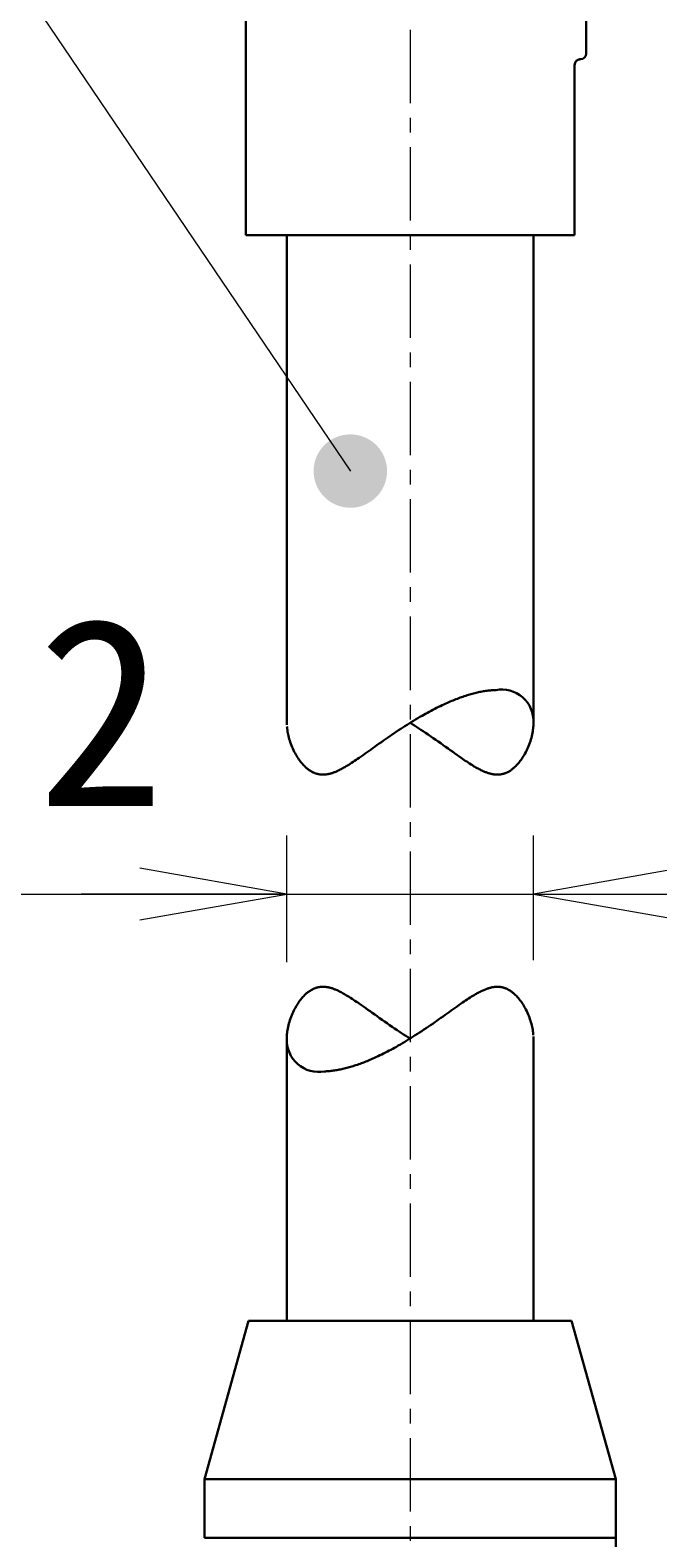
# Model space of a CAD drawing. Header units: millimetres. Extents: x 0 to 422, y 0 to 298.
# Tile 39 of 46: x 155 to 166, y 156 to 182. Entities that reach past the tile are written whole.
import ezdxf

# ---------------------------------------------------------------- set-up
doc = ezdxf.new("R2010")
doc.units = ezdxf.units.MM
doc.linetypes.add('CENTER', pattern=[2, 1.25, -0.25, 0.25, -0.25])
doc.styles.add('ｍｓ ｐゴシック', font='msgothic.ttc')
doc.dimstyles.get("Standard").update_dxf_attribs({"dimtxt": 0.18, "dimasz": 0.18, "dimexe": 0.18, "dimexo": 0.0625, "dimgap": 0.09, "dimtad": 0, "dimtih": 1, "dimtoh": 1, "dimdec": 4, "dimzin": 0, "dimdsep": 46, "dimcen": 0.09, "dimadec": 0, "dimazin": 0, "dimtfac": 1, "dimtdec": 4, "dimtofl": 0, "dimtmove": 0, "dimatfit": 3, "dimfxl": 1, "dimtolj": 1, "dimtzin": 0, "dimarcsym": 0})

# ---------------------------------------------------------------- blocks, each defined once
blk = doc.blocks.new('*D8')
at = {"color": 7, "linetype": 'Continuous', "lineweight": 9, "transparency": 16777216}
for p, q in [((221.327, 180.551), (221.327, 123.373)), ((219.827, 158.031), (215.827, 159.102)), ((221.327, 145.873), (221.327, 149.373)), ((208.957, 145.873), (222.327, 145.873)), ((208.957, 125.873), (222.327, 125.873)), ((221.327, 125.873), (221.327, 122.373))]:
    blk.add_line(p, q, dxfattribs=at)
for points in [[(219.827, 180.475), (218.288, 180.811), (216.712, 180.811), (215.173, 180.475)], [(215.173, 173.12), (216.712, 172.784), (218.288, 172.784), (219.827, 173.12)]]:
    blk.add_lwpolyline(points, dxfattribs=at)
blk.add_lwpolyline([(217.827, 159.841), (217.497, 159.798), (217.19, 159.671), (216.926, 159.468), (216.723, 159.204), (216.596, 158.896), (216.552, 158.566), (216.596, 158.236), (216.723, 157.929), (216.926, 157.665), (217.19, 157.462), (217.497, 157.335), (217.827, 157.291), (218.157, 157.335), (218.465, 157.462), (218.729, 157.665), (218.932, 157.929), (219.059, 158.236), (219.102, 158.566), (219.059, 158.896), (218.932, 159.204), (218.729, 159.468), (218.465, 159.671), (218.157, 159.798)], close=True, dxfattribs=at)
at = {"color": 7, "linetype": 'Continuous', "lineweight": 20, "transparency": 16777216}
for points in [[(220.887, 148.373, 0), (221.327, 145.873, 0), (221.768, 148.373, 0)], [(221.768, 123.373, 0), (221.327, 125.873, 0), (220.887, 123.373, 0)]]:
    blk.add_polyline3d(points, dxfattribs=at)
at = {"color": 7, "linetype": 'Continuous', "lineweight": 9, "transparency": 16777216, "style": 'ｍｓ ｐゴシック'}
for s, height, width, p in [('0.021', 1.6005, 1.000264, (219.827, 175.207)), ('0', 1.601, 0.99968, (217.172, 175.384)), ('−', 1.598, 1.000906, (219.826, 173.42)), ('h7', 3.2019, 0.999712, (219.827, 166.249)), ('20', 3.201, 1.00009, (219.826, 160.741))]:
    blk.add_text(s, height=height, rotation=90, dxfattribs=dict(at, width=width)).set_placement(p)
blk = doc.blocks.new('*D9')
at = {"color": 7, "linetype": 'Continuous', "lineweight": 9, "transparency": 16777216}
for p, q in [((230.077, 180.336), (230.077, 115.373)), ((228.577, 157.588), (224.577, 158.66)), ((230.077, 153.873), (230.077, 157.373)), ((202.877, 153.873), (231.077, 153.873)), ((202.877, 117.873), (231.077, 117.873)), ((230.077, 117.873), (230.077, 114.373))]:
    blk.add_line(p, q, dxfattribs=at)
for points in [[(228.577, 180.26), (227.037, 180.582), (225.463, 180.582), (223.923, 180.26)], [(223.923, 172.587), (225.463, 172.264), (227.037, 172.264), (228.577, 172.587)]]:
    blk.add_lwpolyline(points, dxfattribs=at)
blk.add_lwpolyline([(226.577, 159.399), (226.247, 159.356), (225.94, 159.228), (225.676, 159.026), (225.473, 158.762), (225.346, 158.454), (225.302, 158.124), (225.346, 157.794), (225.473, 157.486), (225.676, 157.222), (225.94, 157.02), (226.247, 156.892), (226.577, 156.849), (226.907, 156.892), (227.215, 157.02), (227.479, 157.222), (227.682, 157.486), (227.809, 157.794), (227.852, 158.124), (227.809, 158.454), (227.682, 158.762), (227.479, 159.026), (227.215, 159.228), (226.907, 159.356)], close=True, dxfattribs=at)
at = {"color": 7, "linetype": 'Continuous', "lineweight": 20, "transparency": 16777216}
for points in [[(229.637, 156.373, 0), (230.077, 153.873, 0), (230.518, 156.373, 0)], [(230.518, 115.373, 0), (230.077, 117.873, 0), (229.637, 115.373, 0)]]:
    blk.add_polyline3d(points, dxfattribs=at)
at = {"color": 7, "linetype": 'Continuous', "lineweight": 9, "transparency": 16777216, "style": 'ｍｓ ｐゴシック'}
for s, height, width, p in [('0.025', 1.6016, 0.999502, (228.578, 174.833)), ('0', 1.601, 0.99968, (225.922, 174.851)), ('−', 1.598, 1.000906, (228.576, 172.887)), ('h7', 3.2019, 0.999712, (228.577, 165.715)), ('36', 3.201, 1.000554, (228.578, 160.254))]:
    blk.add_text(s, height=height, rotation=90, dxfattribs=dict(at, width=width)).set_placement(p)
blk = doc.blocks.new('*D10')
at = {"color": 7, "linetype": 'Continuous', "lineweight": 9, "transparency": 16777216}
for p, q in [((212.577, 180.322), (212.577, 128.373)), ((211.077, 157.638), (207.077, 158.71)), ((212.577, 140.873), (212.577, 144.373)), ((208.957, 140.873), (213.577, 140.873)), ((208.957, 130.873), (213.577, 130.873)), ((212.577, 130.873), (212.577, 127.373))]:
    blk.add_line(p, q, dxfattribs=at)
for points in [[(211.077, 180.246), (209.539, 180.591), (207.962, 180.591), (206.423, 180.246)], [(206.423, 173.074), (207.962, 172.728), (209.539, 172.728), (211.077, 173.074)]]:
    blk.add_lwpolyline(points, dxfattribs=at)
blk.add_lwpolyline([(209.077, 159.449), (208.747, 159.406), (208.44, 159.278), (208.176, 159.076), (207.973, 158.812), (207.846, 158.504), (207.802, 158.174), (207.846, 157.844), (207.973, 157.537), (208.176, 157.273), (208.44, 157.07), (208.747, 156.943), (209.077, 156.899), (209.407, 156.943), (209.715, 157.07), (209.979, 157.273), (210.182, 157.537), (210.309, 157.844), (210.352, 158.174), (210.309, 158.504), (210.182, 158.812), (209.979, 159.076), (209.715, 159.278), (209.407, 159.406)], close=True, dxfattribs=at)
at = {"color": 7, "linetype": 'Continuous', "lineweight": 20, "transparency": 16777216}
for points in [[(212.137, 143.373, 0), (212.577, 140.873, 0), (213.018, 143.373, 0)], [(213.018, 128.373, 0), (212.577, 130.873, 0), (212.137, 128.373, 0)]]:
    blk.add_polyline3d(points, dxfattribs=at)
at = {"color": 7, "linetype": 'Continuous', "lineweight": 9, "transparency": 16777216, "style": 'ｍｓ ｐゴシック'}
for s, height, width, p in [('0.015', 1.6016, 0.999502, (208.423, 174.819)), ('0', 1.601, 0.99968, (211.077, 174.837)), ('+', 1.599, 1.001048, (208.422, 173.414)), ('H7', 3.2019, 1.000012, (211.077, 165.575)), ('10', 3.201, 0.99968, (211.076, 160.224))]:
    blk.add_text(s, height=height, rotation=90, dxfattribs=dict(at, width=width)).set_placement(p)
blk = doc.blocks.new('*D13')
at = {"color": 7, "linetype": 'Continuous', "lineweight": 9, "transparency": 16777216}
for p, q in [((148.257, 168.345), (149.329, 172.345)), ((159.577, 165.682), (159.577, 167.845)), ((163.777, 165.717), (163.777, 167.845)), ((147.042, 166.845), (166.277, 166.845)), ((159.577, 166.845), (156.077, 166.845)), ((163.777, 166.845), (167.277, 166.845))]:
    blk.add_line(p, q, dxfattribs=at)
blk.add_lwpolyline([(150.068, 170.345), (150.024, 170.675), (149.897, 170.982), (149.694, 171.246), (149.43, 171.449), (149.123, 171.576), (148.793, 171.62), (148.463, 171.576), (148.155, 171.449), (147.891, 171.246), (147.689, 170.982), (147.561, 170.675), (147.518, 170.345), (147.561, 170.015), (147.689, 169.707), (147.891, 169.443), (148.155, 169.241), (148.463, 169.113), (148.793, 169.07), (149.123, 169.113), (149.43, 169.241), (149.694, 169.443), (149.897, 169.707), (150.024, 170.015)], close=True, dxfattribs=at)
at = {"color": 7, "linetype": 'Continuous', "lineweight": 20, "transparency": 16777216}
for points in [[(157.077, 166.404, 0), (159.577, 166.845, 0), (157.077, 167.286, 0)], [(166.277, 167.286, 0), (163.777, 166.845, 0), (166.277, 166.404, 0)]]:
    blk.add_polyline3d(points, dxfattribs=at)
at = {"color": 7, "linetype": 'Continuous', "lineweight": 9, "transparency": 16777216, "style": 'ｍｓ ｐゴシック', "width": 1.000662}
blk.add_text('4.2', height=3.1999, dxfattribs=at).set_placement((150.969, 168.345))
blk = doc.blocks.new('*D16')
at = {"color": 7, "linetype": 'Continuous', "lineweight": 9, "transparency": 16777216}
for p, q in [((149.177, 225.873), (149.177, 230.569)), ((174.177, 225.873), (174.177, 230.569)), ((149.177, 229.569), (152.677, 229.569)), ((149.177, 229.569), (174.177, 229.569)), ((174.177, 229.569), (170.677, 229.569))]:
    blk.add_line(p, q, dxfattribs=at)
at = {"color": 7, "linetype": 'Continuous', "lineweight": 20, "transparency": 16777216}
for points in [[(151.677, 230.01, 0), (149.177, 229.569, 0), (151.677, 229.128, 0)], [(171.677, 229.128, 0), (174.177, 229.569, 0), (171.677, 230.01, 0)]]:
    blk.add_polyline3d(points, dxfattribs=at)
at = {"color": 7, "linetype": 'Continuous', "lineweight": 9, "transparency": 16777216, "style": 'ｍｓ ｐゴシック'}
for s, height, width, p in [('(', 3.199, 0.999114, (156.759, 231.07)), (')', 3.199, 1.002002, (163.963, 231.07)), ('25', 3.201, 1.000306, (158.732, 231.068))]:
    blk.add_text(s, height=height, dxfattribs=dict(at, width=width)).set_placement(p)
blk = doc.blocks.new('*D17')
at = {"color": 7, "linetype": 'Continuous', "lineweight": 9, "transparency": 16777216}
for p, q in [((190.127, 227.573), (197.086, 227.573)), ((196.086, 227.573), (196.086, 224.073)), ((196.086, 227.573), (196.086, 207.573)), ((196.086, 207.573), (196.086, 211.073)), ((190.127, 207.573), (197.086, 207.573))]:
    blk.add_line(p, q, dxfattribs=at)
at = {"color": 7, "linetype": 'Continuous', "lineweight": 20, "transparency": 16777216}
for points in [[(196.527, 225.073, 0), (196.086, 227.573, 0), (195.646, 225.073, 0)], [(195.646, 210.073, 0), (196.086, 207.573, 0), (196.527, 210.073, 0)]]:
    blk.add_polyline3d(points, dxfattribs=at)
at = {"color": 7, "linetype": 'Continuous', "lineweight": 9, "transparency": 16777216, "style": 'ｍｓ ｐゴシック'}
for s, height, width, p in [(')', 3.199, 1.002002, (194.585, 219.894)), ('20', 3.201, 1.00009, (194.585, 214.627)), ('(', 3.199, 0.999114, (194.585, 212.618))]:
    blk.add_text(s, height=height, rotation=90, dxfattribs=dict(at, width=width)).set_placement(p)
blk = doc.blocks.new('*D18')
at = {"color": 7, "linetype": 'Continuous', "lineweight": 9, "transparency": 16777216}
for p, q in [((180.227, 215.983), (180.227, 231.453)), ((189.127, 215.983), (189.127, 231.453)), ((180.227, 230.453), (183.727, 230.453)), ((189.127, 230.453), (180.227, 230.453)), ((189.127, 230.453), (185.627, 230.453))]:
    blk.add_line(p, q, dxfattribs=at)
at = {"color": 7, "linetype": 'Continuous', "lineweight": 20, "transparency": 16777216}
for points in [[(182.727, 230.894, 0), (180.227, 230.453, 0), (182.727, 230.012, 0)], [(186.627, 230.012, 0), (189.127, 230.453, 0), (186.627, 230.894, 0)]]:
    blk.add_polyline3d(points, dxfattribs=at)
at = {"color": 7, "linetype": 'Continuous', "lineweight": 9, "transparency": 16777216, "style": 'ｍｓ ｐゴシック'}
for s, height, width, p in [('(', 3.199, 0.999114, (179.287, 231.954)), (')', 3.199, 1.002002, (187.435, 231.954)), ('8.9', 3.201, 1.000475, (181.26, 231.952))]:
    blk.add_text(s, height=height, dxfattribs=dict(at, width=width)).set_placement(p)
blk = doc.blocks.new('*D19')
at = {"color": 7, "linetype": 'Continuous', "lineweight": 9, "transparency": 16777216}
for p, q in [((249.791, 169.338), (253.812, 170.332)), ((247.891, 169.678), (280.793, 110.043))]:
    blk.add_line(p, q, dxfattribs=at)
blk.add_lwpolyline([(252.417, 168.719), (252.685, 168.916), (252.893, 169.176), (253.026, 169.481), (253.076, 169.81), (253.039, 170.141), (252.918, 170.451), (252.72, 170.719), (252.46, 170.927), (252.155, 171.06), (251.826, 171.11), (251.496, 171.073), (251.186, 170.951), (250.918, 170.754), (250.71, 170.494), (250.577, 170.189), (250.527, 169.86), (250.564, 169.529), (250.685, 169.219), (250.883, 168.951), (251.143, 168.743), (251.448, 168.61), (251.777, 168.56), (252.108, 168.597)], close=True, dxfattribs=at)
at = {"color": 7, "linetype": 'Continuous', "lineweight": 20, "transparency": 16777216}
for points in [[(251.905, 161.489, 0), (253.499, 159.513, 0), (252.677, 161.915, 0)], [(281.179, 110.256, 0), (279.585, 112.232, 0), (280.407, 109.83, 0)]]:
    blk.add_polyline3d(points, dxfattribs=at)
at = {"color": 7, "linetype": 'Continuous', "lineweight": 9, "transparency": 16777216, "style": 'ｍｓ ｐゴシック', "width": 0.99985}
blk.add_text('54', height=3.201, rotation=298.8866, dxfattribs=at).set_placement((251.105, 166.956))
blk = doc.blocks.new('*D21')
at = {"color": 7, "linetype": 'Continuous', "lineweight": 9, "transparency": 16777216}
for p, q in [((262.739, 179.801), (263.811, 183.801)), ((264.442, 173.362), (264.442, 179.301)), ((268.642, 173.362), (268.642, 179.301)), ((264.442, 178.301), (260.942, 178.301)), ((261.942, 178.301), (271.142, 178.301)), ((268.642, 178.301), (272.142, 178.301))]:
    blk.add_line(p, q, dxfattribs=at)
blk.add_lwpolyline([(264.55, 181.801), (264.507, 182.131), (264.379, 182.439), (264.177, 182.703), (263.913, 182.906), (263.605, 183.033), (263.275, 183.076), (262.945, 183.033), (262.638, 182.906), (262.374, 182.703), (262.171, 182.439), (262.044, 182.131), (262, 181.801), (262.044, 181.471), (262.171, 181.164), (262.374, 180.9), (262.638, 180.697), (262.945, 180.57), (263.275, 180.526), (263.605, 180.57), (263.913, 180.697), (264.177, 180.9), (264.379, 181.164), (264.507, 181.471)], close=True, dxfattribs=at)
at = {"color": 7, "linetype": 'Continuous', "lineweight": 20, "transparency": 16777216}
for points in [[(261.942, 177.861, 0), (264.442, 178.301, 0), (261.942, 178.742, 0)], [(271.142, 178.742, 0), (268.642, 178.301, 0), (271.142, 177.861, 0)]]:
    blk.add_polyline3d(points, dxfattribs=at)
at = {"color": 7, "linetype": 'Continuous', "lineweight": 9, "transparency": 16777216, "style": 'ｍｓ ｐゴシック', "width": 1.000662}
blk.add_text('4.2', height=3.1999, dxfattribs=at).set_placement((265.451, 179.801))

msp = doc.modelspace()

# ---------------------------------------------------------------- hatches: boundary and pattern name
at = {"linetype": 'Continuous', "lineweight": 9}
msp.add_hatch(color=7, dxfattribs=at).paths.add_polyline_path([(161.28415, 174.05394), (161.28405, 174.06485), (161.28377, 174.07576), (161.28329, 174.08665), (161.28263, 174.09754), (161.28177, 174.10842), (161.28072, 174.11927), (161.27949, 174.13011), (161.27807, 174.14093), (161.27645, 174.15172), (161.27465, 174.16247), (161.27267, 174.1732), (161.27049, 174.18389), (161.26813, 174.19454), (161.26558, 174.20514), (161.26285, 174.21571), (161.25994, 174.22622), (161.25684, 174.23667), (161.25356, 174.24708), (161.2501, 174.25742), (161.24645, 174.26771), (161.24264, 174.27792), (161.23864, 174.28807), (161.23446, 174.29815), (161.23012, 174.30816), (161.22559, 174.31808), (161.2209, 174.32793), (161.21603, 174.33769), (161.21099, 174.34736), (161.20579, 174.35695), (161.20041, 174.36645), (161.19488, 174.37584), (161.18918, 174.38514), (161.18332, 174.39434), (161.1773, 174.40344), (161.17112, 174.41243), (161.16479, 174.42131), (161.1583, 174.43008), (161.15165, 174.43873), (161.14487, 174.44727), (161.13793, 174.45568), (161.13084, 174.46398), (161.12361, 174.47215), (161.11624, 174.48019), (161.10873, 174.48811), (161.10109, 174.49588), (161.09331, 174.50353), (161.0854, 174.51104), (161.07736, 174.51841), (161.06919, 174.52564), (161.06089, 174.53272), (161.05248, 174.53966), (161.04394, 174.54645), (161.03528, 174.55309), (161.02651, 174.55958), (161.01763, 174.56591), (161.00864, 174.57209), (160.99955, 174.57811), (160.99035, 174.58397), (160.98105, 174.58967), (160.97165, 174.59521), (160.96216, 174.60058), (160.95257, 174.60578), (160.94289, 174.61082), (160.93313, 174.61569), (160.92329, 174.62039), (160.91336, 174.62491), (160.90336, 174.62926), (160.89328, 174.63343), (160.88313, 174.63743), (160.87291, 174.64125), (160.86263, 174.64489), (160.85229, 174.64835), (160.84188, 174.65163), (160.83142, 174.65473), (160.82091, 174.65765), (160.81035, 174.66038), (160.79974, 174.66293), (160.78909, 174.66528), (160.77841, 174.66746), (160.76768, 174.66945), (160.75692, 174.67125), (160.74613, 174.67286), (160.73532, 174.67428), (160.72448, 174.67552), (160.71362, 174.67656), (160.70274, 174.67742), (160.69186, 174.67809), (160.68096, 174.67856), (160.67006, 174.67885), (160.65915, 174.67894), (160.64824, 174.67885), (160.63734, 174.67856), (160.62644, 174.67809), (160.61555, 174.67742), (160.60468, 174.67656), (160.59382, 174.67552), (160.58298, 174.67428), (160.57217, 174.67286), (160.56138, 174.67125), (160.55062, 174.66945), (160.53989, 174.66746), (160.5292, 174.66528), (160.51856, 174.66293), (160.50795, 174.66038), (160.49738, 174.65765), (160.48688, 174.65473), (160.47641, 174.65163), (160.46601, 174.64835), (160.45567, 174.64489), (160.44539, 174.64125), (160.43517, 174.63743), (160.42502, 174.63343), (160.41494, 174.62926), (160.40494, 174.62491), (160.39501, 174.62039), (160.38517, 174.61569), (160.3754, 174.61082), (160.36573, 174.60578), (160.35614, 174.60058), (160.34665, 174.59521), (160.33725, 174.58967), (160.32795, 174.58397), (160.31875, 174.57811), (160.30965, 174.57209), (160.30066, 174.56591), (160.29178, 174.55958), (160.28301, 174.55309), (160.27436, 174.54645), (160.26582, 174.53966), (160.25741, 174.53272), (160.24911, 174.52564), (160.24094, 174.51841), (160.2329, 174.51104), (160.22499, 174.50353), (160.21721, 174.49588), (160.20956, 174.48811), (160.20205, 174.48019), (160.19468, 174.47215), (160.18746, 174.46398), (160.18037, 174.45568), (160.17343, 174.44727), (160.16664, 174.43873), (160.16, 174.43008), (160.15351, 174.42131), (160.14718, 174.41243), (160.141, 174.40344), (160.13498, 174.39434), (160.12912, 174.38514), (160.12342, 174.37584), (160.11788, 174.36645), (160.11251, 174.35695), (160.10731, 174.34736), (160.10227, 174.33769), (160.0974, 174.32793), (160.09271, 174.31808), (160.08818, 174.30816), (160.08383, 174.29815), (160.07966, 174.28807), (160.07566, 174.27792), (160.07184, 174.26771), (160.0682, 174.25742), (160.06474, 174.24708), (160.06146, 174.23667), (160.05836, 174.22622), (160.05545, 174.21571), (160.05272, 174.20514), (160.05017, 174.19454), (160.04781, 174.18389), (160.04563, 174.1732), (160.04364, 174.16247), (160.04184, 174.15172), (160.04023, 174.14093), (160.03881, 174.13011), (160.03757, 174.11927), (160.03653, 174.10842), (160.03567, 174.09754), (160.03501, 174.08665), (160.03453, 174.07576), (160.03425, 174.06485), (160.03415, 174.05394), (160.03425, 174.04303), (160.03453, 174.03213), (160.03501, 174.02123), (160.03567, 174.01034), (160.03653, 173.99947), (160.03757, 173.98861), (160.03881, 173.97777), (160.04023, 173.96696), (160.04184, 173.95617), (160.04364, 173.94541), (160.04563, 173.93469), (160.04781, 173.924), (160.05017, 173.91335), (160.05272, 173.90274), (160.05545, 173.89218), (160.05836, 173.88167), (160.06146, 173.87121), (160.06474, 173.86081), (160.0682, 173.85046), (160.07184, 173.84018), (160.07566, 173.82996), (160.07966, 173.81981), (160.08383, 173.80974), (160.08818, 173.79973), (160.09271, 173.78981), (160.0974, 173.77996), (160.10227, 173.7702), (160.10731, 173.76052), (160.11251, 173.75094), (160.11788, 173.74144), (160.12342, 173.73204), (160.12912, 173.72274), (160.13498, 173.71354), (160.141, 173.70445), (160.14718, 173.69546), (160.15351, 173.68658), (160.16, 173.67781), (160.16664, 173.66916), (160.17343, 173.66062), (160.18037, 173.6522), (160.18746, 173.64391), (160.19468, 173.63574), (160.20205, 173.62769), (160.20956, 173.61978), (160.21721, 173.612), (160.22499, 173.60436), (160.2329, 173.59685), (160.24094, 173.58948), (160.24911, 173.58225), (160.25741, 173.57517), (160.26582, 173.56823), (160.27436, 173.56144), (160.28301, 173.5548), (160.29178, 173.54831), (160.30066, 173.54198), (160.30965, 173.53579), (160.31875, 173.52977), (160.32795, 173.52391), (160.33725, 173.51822), (160.34665, 173.51268), (160.35614, 173.50731), (160.36573, 173.5021), (160.3754, 173.49706), (160.38517, 173.4922), (160.39501, 173.4875), (160.40494, 173.48298), (160.41494, 173.47863), (160.42502, 173.47445), (160.43517, 173.47046), (160.44539, 173.46663), (160.45567, 173.463), (160.46601, 173.45953), (160.47641, 173.45625), (160.48688, 173.45315), (160.49738, 173.45024), (160.50795, 173.44751), (160.51856, 173.44496), (160.5292, 173.4426), (160.53989, 173.44043), (160.55062, 173.43844), (160.56138, 173.43664), (160.57217, 173.43503), (160.58298, 173.4336), (160.59382, 173.43237), (160.60468, 173.43132), (160.61555, 173.43047), (160.62644, 173.4298), (160.63734, 173.42932), (160.64824, 173.42904), (160.65915, 173.42894), (160.67006, 173.42904), (160.68096, 173.42932), (160.69186, 173.4298), (160.70274, 173.43047), (160.71362, 173.43132), (160.72448, 173.43237), (160.73532, 173.4336), (160.74613, 173.43503), (160.75692, 173.43664), (160.76768, 173.43844), (160.77841, 173.44043), (160.78909, 173.4426), (160.79974, 173.44496), (160.81035, 173.44751), (160.82091, 173.45024), (160.83142, 173.45315), (160.84188, 173.45625), (160.85229, 173.45953), (160.86263, 173.463), (160.87291, 173.46663), (160.88313, 173.47046), (160.89328, 173.47445), (160.90336, 173.47863), (160.91336, 173.48298), (160.92329, 173.4875), (160.93313, 173.4922), (160.94289, 173.49706), (160.95257, 173.5021), (160.96216, 173.50731), (160.97165, 173.51268), (160.98105, 173.51822), (160.99035, 173.52391), (160.99955, 173.52977), (161.00864, 173.53579), (161.01763, 173.54198), (161.02651, 173.54831), (161.03528, 173.5548), (161.04394, 173.56144), (161.05248, 173.56823), (161.06089, 173.57517), (161.06919, 173.58225), (161.07736, 173.58948), (161.0854, 173.59685), (161.09331, 173.60436), (161.10109, 173.612), (161.10873, 173.61978), (161.11624, 173.62769), (161.12361, 173.63574), (161.13084, 173.64391), (161.13793, 173.6522), (161.14487, 173.66062), (161.15165, 173.66916), (161.1583, 173.67781), (161.16479, 173.68658), (161.17112, 173.69546), (161.1773, 173.70445), (161.18332, 173.71354), (161.18918, 173.72274), (161.19488, 173.73204), (161.20041, 173.74144), (161.20579, 173.75094), (161.21099, 173.76052), (161.21603, 173.7702), (161.2209, 173.77996), (161.22559, 173.78981), (161.23012, 173.79973), (161.23446, 173.80974), (161.23864, 173.81981), (161.24264, 173.82996), (161.24645, 173.84018), (161.2501, 173.85046), (161.25356, 173.86081), (161.25684, 173.87121), (161.25994, 173.88167), (161.26285, 173.89218), (161.26558, 173.90274), (161.26813, 173.91335), (161.27049, 173.924), (161.27267, 173.93469), (161.27465, 173.94541), (161.27645, 173.95617), (161.27807, 173.96696), (161.27949, 173.97777), (161.28072, 173.98861), (161.28177, 173.99947), (161.28263, 174.01034), (161.28329, 174.02123), (161.28377, 174.03213), (161.28405, 174.04303)], flags=0)

# ---------------------------------------------------------------- linework, layer by layer
at = {"color": 1, "linetype": 'CENTER', "lineweight": 9, "true_color": 0xff0000}
msp.add_line((161.67741, 227.57275), (161.67741, 152.87275), dxfattribs=at)
at = {"color": 7, "linetype": 'Continuous', "lineweight": 30}
for p, q in [((164.67741, 193.97275), (164.67741, 181.17275)), ((158.87741, 192.96095), (158.87741, 178.07275)), ((164.47741, 178.07275), (164.47741, 180.97275)), ((164.57741, 181.07275), (164.54969, 181.07275)), ((164.47741, 178.07275), (158.87741, 178.07275)), ((159.57741, 178.07275), (159.57741, 169.72854)), ((163.77741, 169.76313), (163.77741, 178.07275)), ((159.57741, 164.38236), (159.57741, 159.57275)), ((163.77741, 159.57275), (163.77741, 164.41696)), ((158.92741, 159.57275), (158.17741, 156.87275)), ((158.92741, 159.57275), (164.42741, 159.57275)), ((165.17741, 156.87275), (164.42741, 159.57275)), ((158.17741, 156.87275), (165.17741, 156.87275)), ((158.17741, 156.87275), (158.17741, 155.87275)), ((165.17741, 155.87275), (165.17741, 156.87275)), ((158.17741, 155.87275), (164.1269, 155.87275)), ((164.1269, 155.87275), (165.17741, 155.87275)), ((165.17741, 155.71588), (165.17741, 155.87275))]:
    msp.add_line(p, q, dxfattribs=at)
for points in [[(159.57956, 169.7031), (159.58128, 169.68214), (159.58376, 169.65885), (159.58684, 169.6354), (159.59051, 169.61181), (159.59477, 169.58809), (159.59961, 169.56426), (159.60504, 169.54034), (159.61181, 169.51341), (159.61931, 169.48638), (159.62753, 169.4593), (159.63648, 169.43219), (159.64614, 169.40507), (159.65652, 169.37796), (159.66763, 169.35089), (159.67947, 169.3239), (159.69204, 169.29701), (159.70535, 169.27027), (159.71702, 169.24811), (159.72921, 169.2261), (159.74195, 169.20426), (159.75523, 169.18264), (159.76907, 169.16125), (159.78346, 169.14015), (159.7949, 169.12416), (159.80669, 169.10838), (159.81883, 169.09282), (159.83134, 169.07751), (159.84341, 169.06339), (159.85582, 169.04953), (159.86857, 169.03596), (159.88167, 169.02271), (159.89241, 169.01235), (159.90339, 169.00222), (159.9146, 168.99234), (159.92606, 168.98273), (159.93775, 168.97341), (159.9477, 168.96588), (159.95783, 168.95857), (159.96813, 168.9515), (159.97862, 168.94468), (159.98929, 168.93812), (160.00013, 168.93185), (160.00828, 168.92739), (160.01652, 168.92311), (160.02487, 168.91899), (160.03332, 168.91505), (160.04187, 168.9113), (160.04996, 168.90796), (160.05814, 168.90479), (160.06641, 168.9018), (160.07477, 168.89898), (160.08321, 168.89635), (160.09174, 168.89391), (160.10036, 168.89166), (160.10905, 168.88961), (160.11783, 168.88776), (160.12669, 168.88611), (160.13563, 168.88468), (160.14464, 168.88345), (160.15373, 168.88243), (160.16288, 168.88163), (160.1721, 168.88104), (160.18036, 168.88071), (160.18866, 168.88054), (160.19702, 168.88055), (160.20541, 168.88073), (160.21386, 168.88108), (160.22234, 168.8816), (160.23193, 168.8824), (160.24157, 168.88341), (160.25125, 168.88463), (160.26097, 168.88606), (160.27073, 168.8877), (160.28052, 168.88954), (160.29035, 168.89158), (160.30021, 168.89382), (160.3101, 168.89626), (160.32, 168.89888), (160.32993, 168.90169), (160.33988, 168.90468), (160.34985, 168.90784), (160.35984, 168.91118), (160.36984, 168.91468), (160.38317, 168.91958), (160.39652, 168.92477), (160.40988, 168.93021), (160.42326, 168.93591), (160.43666, 168.94185), (160.45282, 168.94932), (160.46899, 168.9571), (160.48518, 168.96518), (160.50137, 168.97354), (160.51756, 168.98216), (160.53377, 168.99103), (160.54998, 169.00013), (160.56619, 169.00945), (160.58781, 169.02219), (160.60945, 169.03527), (160.6311, 169.04866), (160.65638, 169.06463), (160.68168, 169.08095), (160.70703, 169.09758), (160.7324, 169.1145), (160.75781, 169.13168), (160.78326, 169.14909), (160.80875, 169.16669), (160.84258, 169.19026), (160.87651, 169.21412), (160.91055, 169.23821), (160.9447, 169.2625), (160.97896, 169.28694), (161.01335, 169.31151), (161.04788, 169.33619), (161.08254, 169.36094), (161.11735, 169.38575), (161.15229, 169.41058), (161.18739, 169.43542), (161.22265, 169.46025), (161.25806, 169.48505), (161.29363, 169.50981), (161.32935, 169.53449), (161.36671, 169.5601), (161.40425, 169.58561), (161.44196, 169.61099), (161.47985, 169.63623), (161.51789, 169.6613), (161.5535, 169.6845), (161.58926, 169.70755), (161.62517, 169.73041), (161.66121, 169.75307), (161.69738, 169.77552), (161.73368, 169.79775), (161.77012, 169.81975), (161.80669, 169.8415), (161.84337, 169.86298), (161.88015, 169.88418), (161.91089, 169.90162), (161.9417, 169.91885), (161.97258, 169.93587), (162.00352, 169.95265), (162.03451, 169.96919), (162.06553, 169.98548), (162.09715, 170.00178), (162.1288, 170.01781), (162.16049, 170.03356), (162.19219, 170.049), (162.22236, 170.0634), (162.25254, 170.07752), (162.28272, 170.09134), (162.31289, 170.10485), (162.33701, 170.11543), (162.36112, 170.12581), (162.38521, 170.13598), (162.40927, 170.14593), (162.43331, 170.15565), (162.45731, 170.16515), (162.48127, 170.17442), (162.50519, 170.18346), (162.52906, 170.19225), (162.55286, 170.2008), (162.57648, 170.20905), (162.60004, 170.21705), (162.62352, 170.22479), (162.64693, 170.23227), (162.67024, 170.23948), (162.69205, 170.246), (162.71377, 170.25228), (162.7354, 170.25832), (162.75693, 170.2641), (162.77835, 170.26963), (162.79967, 170.2749), (162.82087, 170.27992), (162.84195, 170.28466), (162.86291, 170.28915), (162.88372, 170.29336), (162.9044, 170.2973), (162.92493, 170.30096), (162.94531, 170.30435), (162.96554, 170.30745), (162.98559, 170.31028), (163.00529, 170.31279), (163.02481, 170.31503), (163.04416, 170.31698), (163.06333, 170.31866), (163.0823, 170.32004), (163.10108, 170.32115), (163.11817, 170.32191), (163.1351, 170.32242)], [(163.77741, 169.76315), (163.77739, 169.75774), (163.77692, 169.73479), (163.77588, 169.71274), (163.77428, 169.69051), (163.77211, 169.66812), (163.76938, 169.64559), (163.7661, 169.62292), (163.76124, 169.59442), (163.75552, 169.56575), (163.74895, 169.53693), (163.74155, 169.508), (163.73332, 169.47899), (163.72426, 169.44991), (163.71436, 169.4208), (163.70364, 169.39169), (163.69316, 169.36523), (163.68198, 169.33882), (163.67011, 169.3125), (163.65754, 169.2863), (163.64504, 169.26174), (163.63191, 169.23735), (163.61812, 169.21316), (163.60368, 169.1892), (163.59164, 169.17023), (163.57916, 169.15146), (163.56623, 169.13291), (163.55285, 169.11463), (163.539, 169.09663), (163.52709, 169.08187), (163.51483, 169.06734), (163.50223, 169.05308), (163.48927, 169.03913), (163.47595, 169.02549), (163.46226, 169.01221), (163.45127, 169.00208), (163.44003, 168.99219), (163.42856, 168.98257), (163.41684, 168.97324), (163.40794, 168.96649), (163.39889, 168.95992), (163.3897, 168.95353), (163.38037, 168.94735), (163.37089, 168.94137), (163.36127, 168.93561), (163.35149, 168.93008), (163.34156, 168.92478), (163.33149, 168.91974), (163.32127, 168.91495), (163.31263, 168.91117), (163.30389, 168.90758), (163.29505, 168.90419), (163.2861, 168.901), (163.27705, 168.89802), (163.26791, 168.89527), (163.26032, 168.89317), (163.25266, 168.89122), (163.24494, 168.88943), (163.23715, 168.8878), (163.22931, 168.88632), (163.2214, 168.88501), (163.21252, 168.88375), (163.20356, 168.88269), (163.19454, 168.88184), (163.18544, 168.8812), (163.17629, 168.88077), (163.16707, 168.88055), (163.15779, 168.88055), (163.14845, 168.88076), (163.13906, 168.88118), (163.12963, 168.88182), (163.12014, 168.88266), (163.11061, 168.88372), (163.10103, 168.88498), (163.09142, 168.88645), (163.08177, 168.88811), (163.07136, 168.89013), (163.06091, 168.89237), (163.05042, 168.89483), (163.0399, 168.89751), (163.02936, 168.9004), (163.0188, 168.90349), (163.00677, 168.90725), (162.99472, 168.91126), (162.98265, 168.91551), (162.97055, 168.92), (162.95845, 168.92471), (162.94633, 168.92963), (162.9342, 168.93477), (162.92205, 168.9401), (162.9099, 168.94562), (162.89775, 168.95133), (162.88255, 168.95871), (162.86734, 168.96635), (162.85212, 168.97423), (162.8369, 168.98235), (162.81726, 168.99313), (162.79762, 169.00425), (162.77796, 169.01569), (162.75829, 169.02742), (162.73862, 169.03941), (162.71438, 169.05452), (162.69011, 169.06997), (162.66582, 169.08572), (162.64151, 169.10176), (162.61716, 169.11804), (162.59278, 169.13456), (162.56837, 169.15128), (162.54391, 169.16818), (162.50732, 169.19371), (162.4706, 169.21955), (162.43376, 169.24566), (162.39678, 169.27199), (162.35967, 169.2985), (162.32241, 169.32513), (162.28096, 169.35474), (162.23929, 169.38445), (162.19741, 169.4142), (162.15532, 169.44396), (162.11302, 169.47368), (162.07048, 169.50335), (162.02772, 169.53294), (161.98472, 169.56241), (161.94149, 169.59174), (161.89805, 169.62088), (161.86166, 169.64502), (161.82511, 169.66902), (161.78841, 169.69285), (161.75155, 169.71649), (161.71455, 169.73994), (161.67741, 169.76316)], [(159.57741, 164.38234), (159.57742, 164.38776), (159.57789, 164.41071), (159.57893, 164.43276), (159.58054, 164.45499), (159.5827, 164.47737), (159.58543, 164.49991), (159.58871, 164.52257), (159.59358, 164.55108), (159.59929, 164.57975), (159.60586, 164.60857), (159.61326, 164.63749), (159.62149, 164.66651), (159.63055, 164.69559), (159.64045, 164.7247), (159.65117, 164.75381), (159.66166, 164.78027), (159.67283, 164.80667), (159.6847, 164.83299), (159.69728, 164.8592), (159.70977, 164.88375), (159.72291, 164.90815), (159.73669, 164.93234), (159.75113, 164.95629), (159.76317, 164.97527), (159.77565, 164.99404), (159.78858, 165.01259), (159.80196, 165.03087), (159.81581, 165.04887), (159.82772, 165.06363), (159.83998, 165.07816), (159.85258, 165.09241), (159.86554, 165.10637), (159.87886, 165.12), (159.89255, 165.13328), (159.90354, 165.14342), (159.91478, 165.15331), (159.92625, 165.16293), (159.93797, 165.17225), (159.94688, 165.17901), (159.95592, 165.18558), (159.96511, 165.19196), (159.97444, 165.19815), (159.98392, 165.20413), (159.99354, 165.20989), (160.00332, 165.21542), (160.01325, 165.22071), (160.02332, 165.22576), (160.03354, 165.23055), (160.04218, 165.23433), (160.05092, 165.23792), (160.05977, 165.24131), (160.06871, 165.2445), (160.07776, 165.24747), (160.08691, 165.25023), (160.09449, 165.25233), (160.10215, 165.25428), (160.10987, 165.25607), (160.11766, 165.2577), (160.12551, 165.25918), (160.13341, 165.26049), (160.14229, 165.26175), (160.15125, 165.26281), (160.16028, 165.26366), (160.16937, 165.2643), (160.17852, 165.26473), (160.18774, 165.26495), (160.19702, 165.26495), (160.20636, 165.26474), (160.21575, 165.26431), (160.22519, 165.26368), (160.23467, 165.26283), (160.2442, 165.26178), (160.25378, 165.26052), (160.26339, 165.25905), (160.27304, 165.25738), (160.28346, 165.25537), (160.29391, 165.25313), (160.30439, 165.25067), (160.31491, 165.24799), (160.32545, 165.2451), (160.33601, 165.242), (160.34804, 165.23825), (160.36009, 165.23424), (160.37217, 165.22998), (160.38426, 165.2255), (160.39637, 165.22079), (160.40848, 165.21587), (160.42062, 165.21073), (160.43276, 165.2054), (160.44491, 165.19987), (160.45706, 165.19417), (160.47226, 165.18679), (160.48747, 165.17915), (160.50269, 165.17127), (160.51791, 165.16315), (160.53755, 165.15237), (160.5572, 165.14124), (160.57685, 165.12981), (160.59652, 165.11808), (160.61619, 165.10608), (160.64043, 165.09098), (160.6647, 165.07553), (160.68899, 165.05977), (160.71331, 165.04374), (160.73765, 165.02745), (160.76203, 165.01094), (160.78645, 164.99422), (160.81091, 164.97732), (160.84749, 164.95179), (160.88421, 164.92595), (160.92105, 164.89984), (160.95803, 164.87351), (160.99514, 164.847), (161.0324, 164.82037), (161.07385, 164.79075), (161.11552, 164.76105), (161.1574, 164.7313), (161.19949, 164.70154), (161.24179, 164.67182), (161.28433, 164.64215), (161.3271, 164.61256), (161.3701, 164.58309), (161.41332, 164.55376), (161.45677, 164.52461), (161.49315, 164.50047), (161.5297, 164.47648), (161.5664, 164.45265), (161.60326, 164.429), (161.64027, 164.40556), (161.67741, 164.38233)], [(163.77525, 164.4424), (163.77353, 164.46336), (163.77105, 164.48665), (163.76797, 164.5101), (163.7643, 164.53369), (163.76004, 164.55741), (163.7552, 164.58124), (163.74977, 164.60516), (163.743, 164.63209), (163.7355, 164.65911), (163.72728, 164.68619), (163.71833, 164.71331), (163.70867, 164.74043), (163.69829, 164.76754), (163.68718, 164.79461), (163.67534, 164.8216), (163.66277, 164.84849), (163.64946, 164.87523), (163.63779, 164.89738), (163.6256, 164.9194), (163.61286, 164.94123), (163.59958, 164.96286), (163.58575, 164.98424), (163.57135, 165.00535), (163.55991, 165.02133), (163.54812, 165.03712), (163.53598, 165.05268), (163.52347, 165.06798), (163.5114, 165.0821), (163.49899, 165.09596), (163.48624, 165.10953), (163.47314, 165.12279), (163.4624, 165.13315), (163.45143, 165.14328), (163.44021, 165.15316), (163.42876, 165.16277), (163.41706, 165.17208), (163.40711, 165.17962), (163.39698, 165.18693), (163.38668, 165.194), (163.37619, 165.20082), (163.36553, 165.20738), (163.35468, 165.21365), (163.34653, 165.2181), (163.33829, 165.22239), (163.32994, 165.22651), (163.32149, 165.23044), (163.31295, 165.2342), (163.30485, 165.23754), (163.29667, 165.24071), (163.2884, 165.2437), (163.28004, 165.24652), (163.2716, 165.24915), (163.26307, 165.25159), (163.25446, 165.25384), (163.24576, 165.25589), (163.23698, 165.25774), (163.22812, 165.25938), (163.21919, 165.26082), (163.21017, 165.26205), (163.20109, 165.26307), (163.19193, 165.26387), (163.18271, 165.26445), (163.17445, 165.26479), (163.16615, 165.26495), (163.1578, 165.26495), (163.1494, 165.26477), (163.14096, 165.26442), (163.13247, 165.26389), (163.12288, 165.2631), (163.11325, 165.26209), (163.10356, 165.26087), (163.09384, 165.25944), (163.08408, 165.2578), (163.07429, 165.25596), (163.06446, 165.25391), (163.0546, 165.25167), (163.04472, 165.24924), (163.03481, 165.24662), (163.02488, 165.24381), (163.01493, 165.24082), (163.00496, 165.23766), (162.99497, 165.23432), (162.98497, 165.23082), (162.97165, 165.22591), (162.9583, 165.22073), (162.94493, 165.21528), (162.93155, 165.20958), (162.91816, 165.20365), (162.902, 165.19618), (162.88582, 165.1884), (162.86963, 165.18032), (162.85344, 165.17196), (162.83725, 165.16334), (162.82105, 165.15447), (162.80484, 165.14537), (162.78862, 165.13605), (162.767, 165.1233), (162.74536, 165.11022), (162.72371, 165.09684), (162.69844, 165.08087), (162.67313, 165.06455), (162.64779, 165.04792), (162.62241, 165.031), (162.597, 165.01382), (162.57155, 164.99641), (162.54606, 164.97881), (162.51223, 164.95523), (162.4783, 164.93138), (162.44426, 164.90729), (162.41011, 164.883), (162.37585, 164.85855), (162.34146, 164.83398), (162.30694, 164.80931), (162.27227, 164.78456), (162.23747, 164.75975), (162.20252, 164.73492), (162.16742, 164.71008), (162.13217, 164.68525), (162.09675, 164.66045), (162.06119, 164.63569), (162.02547, 164.61101), (161.9881, 164.5854), (161.95056, 164.55989), (161.91285, 164.53451), (161.87497, 164.50927), (161.83692, 164.4842), (161.80131, 164.46099), (161.76555, 164.43795), (161.72965, 164.41509), (161.69361, 164.39243), (161.65744, 164.36998), (161.62113, 164.34774), (161.58469, 164.32575), (161.54812, 164.304), (161.51144, 164.28252), (161.47466, 164.26132), (161.44392, 164.24388), (161.41311, 164.22664), (161.38223, 164.20963), (161.35129, 164.19285), (161.32031, 164.17631), (161.28928, 164.16002), (161.25766, 164.14371), (161.22601, 164.12768), (161.19432, 164.11194), (161.16262, 164.0965), (161.13245, 164.08209), (161.10227, 164.06798), (161.07209, 164.05416), (161.04193, 164.04065), (161.0178, 164.03006), (160.99369, 164.01969), (160.9696, 164.00952), (160.94554, 163.99957), (160.92151, 163.98984), (160.89751, 163.98034), (160.87354, 163.97107), (160.84962, 163.96204), (160.82576, 163.95325), (160.80195, 163.9447), (160.77833, 163.93645), (160.75477, 163.92845), (160.73129, 163.92071), (160.70788, 163.91323), (160.68457, 163.90602), (160.66277, 163.89949), (160.64104, 163.89321), (160.61941, 163.88718), (160.59788, 163.88139), (160.57646, 163.87587), (160.55514, 163.87059), (160.53394, 163.86558), (160.51286, 163.86083), (160.49191, 163.85635), (160.47109, 163.85214), (160.45042, 163.8482), (160.42988, 163.84454), (160.4095, 163.84115), (160.38927, 163.83804), (160.36922, 163.83522), (160.34952, 163.8327), (160.33, 163.83047), (160.31065, 163.82851), (160.29148, 163.82684), (160.27251, 163.82545), (160.25373, 163.82435), (160.23664, 163.82359), (160.21971, 163.82307)]]:
    msp.add_lwpolyline(points, dxfattribs=at)
at = {"color": 7, "linetype": 'Continuous', "lineweight": 9}
msp.add_polyline3d([(154.07315, 183.78822, 0), (160.65915, 174.05394, 0)], dxfattribs=at)
at = {"color": 7, "linetype": 'Continuous', "lineweight": 30}
for centre, radius, start, end in [((164.57741, 181.17275), 0.1, 270, 0), ((164.57741, 180.97275), 0.1, 90, 180), ((163.23504, 169.78873), 0.54297, 357.300405, 100.606054), ((160.11978, 164.35677), 0.54297, 177.300405, 280.606054)]:
    msp.add_arc(centre, radius, start, end, dxfattribs=at)

# ---------------------------------------------------------------- dimensions: what is measured, and where the dimension line sits
for picture in ['*D18', '*D16', '*D17', '*D21', '*D8', '*D9', '*D10', '*D13']:
    dim = msp.add_linear_dim(base=(0, 0), p1=(0, 0), p2=(0, 0), dimstyle='Standard')
    dim.commit()
    dim.dimension.update_dxf_attribs({"geometry": picture, "text_midpoint": (0, 0)})
dim = msp.add_diameter_dim_2p(p1=(0, 0), p2=(0, 0), dimstyle='Standard')
dim.commit()
dim.dimension.update_dxf_attribs({"geometry": '*D19', "text_midpoint": (0, 0)})

doc.saveas('drawing.dxf')
